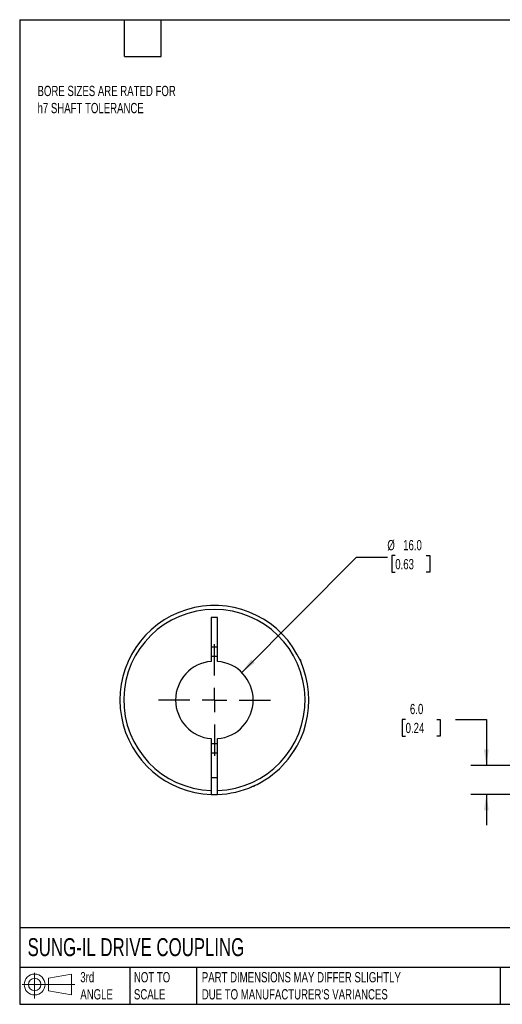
# Model space of a CAD drawing. Header units: millimetres. Extents: x 6 to 273, y 6 to 210.
# Tile 1 of 3: x 6 to 106, y 6 to 210. Entities that reach past the tile are written whole.
import ezdxf

# ---------------------------------------------------------------- set-up
doc = ezdxf.new("R2010")
doc.units = ezdxf.units.MM
doc.linetypes.add('SLD-Center', pattern=[19.05, 15.24, -1.27, 1.27, -1.27])
doc.linetypes.add('SLD-Solid', pattern=[0])
doc.layers.add('CENTER', color=40, linetype='SLD-Center')
doc.layers.add('SLD-DEFPOINTS', color=7, linetype='Continuous')
doc.layers.add('DIMENSIONS', color=140, linetype='SLD-Solid', lineweight=25)
doc.layers.add('TEXT', color=140, linetype='SLD-Solid', lineweight=25)
doc.styles.add('SLDTEXTSTYLE0', font='TXT', dxfattribs={"width": 0.7})
doc.dimstyles.new('SLDDIMSTYLE1', dxfattribs={"dimtxt": 2.158008, "dimasz": 3.302, "dimexe": 0, "dimexo": 0.0625, "dimgap": 0.539502, "dimtad": 0, "dimtih": 1, "dimtoh": 1, "dimdec": 1, "dimrnd": 1e-09, "dimzin": 4, "dimdsep": 46, "dimtxsty": 'SLDTEXTSTYLE0', "dimsah": 1, "dimcen": 0.09, "dimadec": 0, "dimazin": 1, "dimtfac": 1, "dimtdec": 1, "dimtmove": 0, "dimatfit": 0, "dimfxl": 0, "dimfrac": 2, "dimtolj": 1, "dimtzin": 12, "dimarcsym": 0})
doc.dimstyles.new('SLDDIMSTYLE4', dxfattribs={"dimtxt": 2.158008, "dimasz": 3.302, "dimexe": 0, "dimexo": 0.0625, "dimgap": 0.539502, "dimtad": 0, "dimtih": 1, "dimtoh": 1, "dimdec": 1, "dimrnd": 1e-09, "dimzin": 4, "dimdsep": 46, "dimtxsty": 'SLDTEXTSTYLE0', "dimsah": 1, "dimcen": 0, "dimadec": 0, "dimazin": 1, "dimtfac": 1, "dimtdec": 1, "dimtofl": 0, "dimtmove": 0, "dimatfit": 3, "dimfxl": 0, "dimfrac": 2, "dimtolj": 1, "dimtzin": 12, "dimarcsym": 0})

# ---------------------------------------------------------------- blocks, each defined once
blk = doc.blocks.new('Block11')
at = {"color": 7, "linetype": 'SLD-Solid', "lineweight": 18}
for p, q in [((2.59, 5.31), (2.59, 0)), ((5.48, 4.17), (10.18, 5.03)), ((5.48, 1.6), (5.48, 4.17)), ((10.18, 5.03), (10.18, 0.73)), ((0, 2.88), (10.87, 2.88)), ((5.48, 1.6), (10.18, 0.73))]:
    blk.add_line(p, q, dxfattribs=at)
for radius in [2.15, 1.29]:
    blk.add_circle((2.59, 2.88), radius, dxfattribs=at)
blk = doc.blocks.new('Block12')
at = {"layer": 'SLD-DEFPOINTS'}
blk.add_blockref('Block11', (0, 0), dxfattribs=at)
blk = doc.blocks.new('_D_1')
at = {"layer": 'DIMENSIONS'}
for p, q in [((85.95, 65.14), (85.22, 65.14)), ((85.22, 65.14), (85.22, 61.71)), ((92.36, 65.14), (93.08, 65.14)), ((93.08, 65.14), (93.08, 61.71)), ((96.25, 65.14), (102.6, 65.14)), ((102.6, 65.14), (102.6, 55.65)), ((85.22, 61.71), (85.95, 61.71)), ((93.08, 61.71), (92.36, 61.71)), ((109.64, 55.65), (99.43, 55.65)), ((112.18, 49.66), (99.43, 49.66)), ((102.6, 49.66), (102.6, 43.31))]:
    blk.add_line(p, q, dxfattribs=at)
for points in [[(102.6, 55.65), (103.11, 58.95), (102.09, 58.95)], [(102.6, 49.66), (102.09, 46.36), (103.11, 46.36)]]:
    blk.add_solid(points, dxfattribs=at)
at = {"layer": 'DIMENSIONS', "char_height": 2.117, "attachment_point": 1, "style": 'SLDTEXTSTYLE0'}
for s, insert in [('6.0', (86.84, 68.35)), ('0.24', (85.95, 64.44))]:
    blk.add_mtext(s, dxfattribs=dict(at, insert=insert))
blk = doc.blocks.new('_D_8')
at = {"layer": 'DIMENSIONS'}
for p, q in [((52.15, 74.83), (75.83, 98.65)), ((75.83, 98.65), (82.18, 98.65)), ((83.81, 98.96), (83.09, 98.96)), ((83.09, 98.96), (83.09, 95.53)), ((90.22, 98.96), (90.95, 98.96)), ((90.95, 98.96), (90.95, 95.53)), ((83.09, 95.53), (83.81, 95.53)), ((90.95, 95.53), (90.22, 95.53))]:
    blk.add_line(p, q, dxfattribs=at)
blk.add_solid([(52.15, 74.83), (54.84, 76.81), (54.12, 77.53)], dxfattribs=at)
at = {"layer": 'DIMENSIONS', "char_height": 2.117, "attachment_point": 1, "style": 'SLDTEXTSTYLE0'}
for s, insert in [('%%c', (82.18, 102.17)), ('16.0', (85.44, 102.17)), ('0.63', (83.81, 98.25))]:
    blk.add_mtext(s, dxfattribs=dict(at, insert=insert))
blk = doc.blocks.new('SW_CENTERMARKSYMBOL_3')
at = {"layer": 'CENTER', "color": 0}
for p, q in [((0, 5.08), (0, 11.54)), ((0, 0), (0, 2.54)), ((-5.08, 0), (-11.54, 0)), ((0, 0), (-2.54, 0)), ((0, 0), (0, -2.54)), ((0, 0), (2.54, 0)), ((5.08, 0), (11.54, 0)), ((0, -5.08), (0, -11.54))]:
    blk.add_line(p, q, dxfattribs=at)

msp = doc.modelspace()

# ---------------------------------------------------------------- linework, layer by layer
for p, q in [((47.16, 86.15), (45.86, 86.15)), ((45.86, 86.15), (45.86, 77.12)), ((47.16, 77.12), (47.16, 86.15)), ((45.86, 80.15), (47.16, 80.15)), ((64.31, 77.35), (64.11, 77.56)), ((64.31, 77.35), (64.2, 77.35)), ((64.31, 77.11), (64.31, 77.35)), ((45.86, 61.18), (45.86, 50.46)), ((47.16, 50.46), (47.16, 61.18)), ((47.16, 58.15), (45.86, 58.15)), ((60.55, 55.61), (60.64, 55.72)), ((45.86, 53.15), (47.16, 53.15)), ((54.48, 51.35), (54.71, 51.35)), ((54.71, 51.35), (54.92, 51.56)), ((54.71, 51.35), (54.71, 51.46))]:
    msp.add_line(p, q)
for radius, start, end in [(19.5, 316.1869, 268.0898), (18.7, 271.992, 268.008), (9, 85.8584, 94.1416), (8, 94.6604, 265.3396), (8, 274.6604, 85.3396), (9, 265.8584, 274.1416), (19.5, 271.9102, 316.1869), (19.5, 268.0898, 271.9102)]:
    msp.add_arc((46.51, 69.15), radius, start, end)
for points, knots in [([(62.96, 58.67), (63.02, 58.78), (63.19, 59.04), (63.4, 59.4), (63.59, 59.73), (63.71, 59.97), (63.8, 60.12), (63.81, 60.14), (63.81, 60.15)], [0, 0, 0, 0, 0.1249267, 0.3020311, 0.4790706, 0.6530965, 0.8270917, 1, 1, 1, 1]), ([(54.02, 51.15), (54.02, 51.15), (54.01, 51.15), (54.05, 51.17), (54.13, 51.2), (54.23, 51.24), (54.28, 51.27)], [0, 0, 0, 0, 0.091679, 0.389235, 0.687099, 1, 1, 1, 1]), ([(45.86, 50.46), (45.86, 50.36), (45.86, 50.25), (45.86, 50.06), (45.86, 49.97), (45.86, 49.75), (45.86, 49.66), (45.86, 49.66)], [0, 0, 0, 0, 0.25, 0.25, 0.5, 0.5, 1, 1, 1, 1]), ([(47.16, 49.66), (47.16, 49.66), (47.16, 49.68), (47.16, 49.76), (47.16, 49.82), (47.16, 50.04), (47.16, 50.25), (47.16, 50.46)], [0, 0, 0, 0, 0.25, 0.25, 0.5, 0.5, 1, 1, 1, 1])]:
    msp.add_open_spline(points, degree=3, knots=knots)
at = {"layer": 'TEXT'}
for p, q in [((6.35, 209.55), (273.05, 209.55)), ((6.35, 209.55), (6.35, 6.35)), ((27.94, 201.93), (27.94, 209.55)), ((35.56, 201.93), (35.56, 209.55)), ((27.94, 201.93), (35.56, 201.93)), ((273.05, 22.13), (6.35, 22.13)), ((273.05, 13.97), (6.35, 13.97)), ((29.04, 13.97), (29.04, 6.35)), ((42.84, 13.97), (42.84, 6.35)), ((105.48, 13.97), (105.48, 6.35)), ((6.35, 6.35), (273.05, 6.35))]:
    msp.add_line(p, q, dxfattribs=at)

# ---------------------------------------------------------------- block references
at = {"layer": 'CENTER'}
msp.add_blockref('SW_CENTERMARKSYMBOL_3', (46.51, 69.15), dxfattribs=at)
at = {"layer": 'SLD-DEFPOINTS'}
msp.add_blockref('Block12', (6.84, 7.55), dxfattribs=at)

# ---------------------------------------------------------------- texts
at = {"layer": 'TEXT', "attachment_point": 1, "style": 'SLDTEXTSTYLE0'}
for s, insert, char_height in [('BORE SIZES ARE RATED FOR^Jh7 SHAFT TOLERANCE', (10.03, 195.9), 2.1167), ('SUNG-IL DRIVE COUPLING', (7.97, 20), 3.7042), ('3rd^JANGLE', (18.85, 13), 2.117), ('NOT TO^JSCALE', (29.91, 13), 2.1167), ("PART DIMENSIONS MAY DIFFER SLIGHTLY ^JDUE TO MANUFACTURER'S VARIANCES", (43.91, 13), 2.1167)]:
    msp.add_mtext(s, dxfattribs=dict(at, insert=insert, char_height=char_height))

# ---------------------------------------------------------------- dimensions: what is measured, and where the dimension line sits
at = {"layer": 'DIMENSIONS'}
dim = msp.add_diameter_dim_2p(p1=(40.87, 63.48), p2=(52.15, 74.83), dimstyle='SLDDIMSTYLE4', dxfattribs=at)
dim.commit()
dim.dimension.update_dxf_attribs({"geometry": '_D_8', "text_midpoint": (87.02, 98.65), "dimtype": 163})
dim = msp.add_linear_dim(base=(102.6, 55.65), p1=(113.45, 49.66), p2=(110.91, 55.65), angle=90, dimstyle='SLDDIMSTYLE1', dxfattribs=at)
dim.commit()
dim.dimension.update_dxf_attribs({"geometry": '_D_1', "text_midpoint": (102.6, 65.14), "dimtype": 160})

doc.saveas('drawing.dxf')
